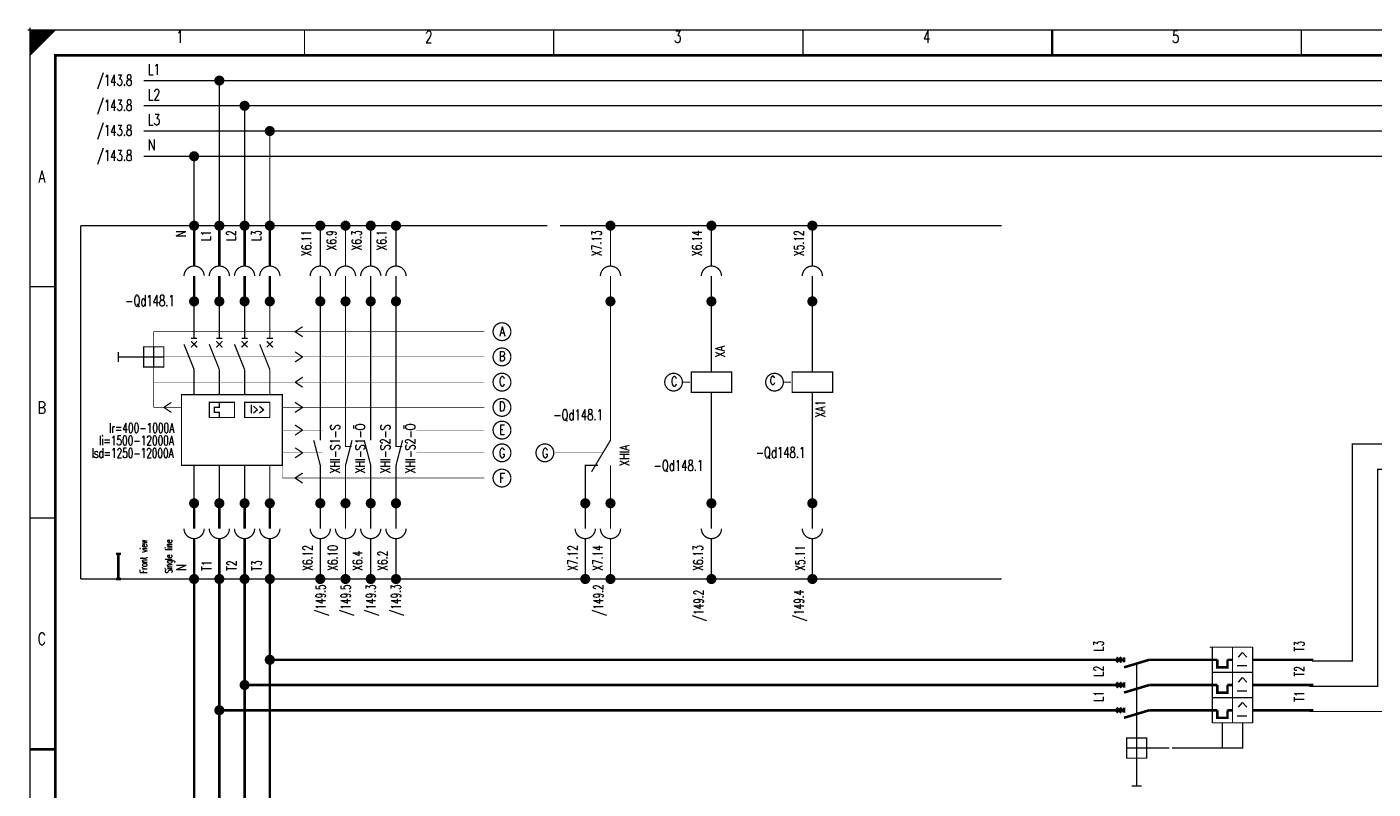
# Model space of a CAD drawing. Extents: x -1 to 409, y 0 to 286.
# Tile 2 of 3: x -1 to 266, y 135 to 286. Entities that reach past the tile are written whole.
import ezdxf
from ezdxf.enums import TextEntityAlignment as Align

# ---------------------------------------------------------------- set-up
doc = ezdxf.new("R2010")
doc.units = 0
doc.header["$MEASUREMENT"] = 0
doc.linetypes.add('GESTRICHELT', pattern=[3.75, 3, -0.75])
doc.linetypes.add('STRICH-PUNKT', pattern=[4.7, 3, -0.75, 0.2, -0.75])
doc.layers.get('0').update_dxf_attribs({"color": 9, "linetype": 'CONTINUOUS'})
doc.styles.get("Standard").update_dxf_attribs({"font": 'TXT', "bigfont": 'TXT'})

# ---------------------------------------------------------------- blocks, each defined once
blk = doc.blocks.new('BCIRCLE_FILLED')
at = {"color": 0, "linetype": 'Continuous', "const_width": 1, "flags": 128}
blk.add_lwpolyline([(0.5, 0, 1), (-0.5, 0, 1)], format="xyb", close=True, dxfattribs=at)

msp = doc.modelspace()

# ---------------------------------------------------------------- linework, layer by layer
at = {"color": 0}
for points, const_width in [([(0, 285.5), (0, 284.5)], 0.25), ([(0, 285.5), (0, 284.5)], 0.25), ([(0, 285.5), (0, 284.5)], 0.25), ([(0, 285.5), (0, 284.5)], 0.25), ([(0, 285.5), (0, 284.5)], 0.25), ([(0, 285.5), (0, 284.5)], 0.25), ([(0, 285.5), (0, 284.5)], 0.25), ([(0, 285.5), (0, 284.5)], 0.25), ([(0, 285.5), (0, 284.5)], 0.25), ([(0, 285.5), (0, 284.5)], 0.25), ([(0, 285.5), (0, 284.5)], 0.25), ([(0, 285.5), (0, 284.5)], 0.25), ([(-0.5, 285), (0.5, 285)], 0.25), ([(-0.5, 285), (0.5, 285)], 0.25), ([(-0.5, 285), (0.5, 285)], 0.25), ([(-0.5, 285), (0.5, 285)], 0.25), ([(-0.5, 285), (0.5, 285)], 0.25), ([(-0.5, 285), (0.5, 285)], 0.25), ([(-0.5, 285), (0.5, 285)], 0.25), ([(-0.5, 285), (0.5, 285)], 0.25), ([(-0.5, 285), (0.5, 285)], 0.25), ([(-0.5, 285), (0.5, 285)], 0.25), ([(-0.5, 285), (0.5, 285)], 0.25), ([(-0.5, 285), (0.5, 285)], 0.25), ([(54.375, 285), (54.375, 280)], 0.25), ([(103.75, 285), (103.75, 280)], 0.25), ([(153.125, 285), (153.125, 280)], 0.25), ([(202.5, 280), (202.5, 285)], 0.5), ([(202.5, 285), (202.5, 280)], 0.25), ([(251.875, 285), (251.875, 280)], 0.25), ([(32.5, 246.25), (32.5, 238.25)], 0.5), ([(32.5, 246.25), (32.5, 238.25)], 0.25), ([(37.5, 246.25), (37.5, 238.25)], 0.5), ([(37.5, 246.25), (37.5, 238.25)], 0.25), ([(42.5, 246.25), (42.5, 238.25)], 0.5), ([(42.5, 246.25), (42.5, 238.25)], 0.25), ([(47.5, 246.25), (47.5, 238.25)], 0.5), ([(47.5, 246.25), (47.5, 238.25)], 0.25), ([(57.5, 246.25), (57.5, 238.25)], 0.25), ([(62.5, 246.25), (62.5, 238.25)], 0.25), ([(67.5, 246.25), (67.5, 238.25)], 0.25), ([(72.5, 246.25), (72.5, 238.25)], 0.25), ([(115, 246.25), (115, 238.25)], 0.25), ([(135, 246.25), (135, 238.25)], 0.25), ([(155, 246.25), (155, 238.25)], 0.25), ([(32.5, 231.25), (32.5, 236.25)], 0.5), ([(32.5, 236.25), (32.5, 231.25)], 0.25), ([(37.5, 231.25), (37.5, 236.25)], 0.5), ([(37.5, 236.25), (37.5, 231.25)], 0.25), ([(42.5, 231.25), (42.5, 236.25)], 0.5), ([(42.5, 236.25), (42.5, 231.25)], 0.25), ([(47.5, 231.25), (47.5, 236.25)], 0.5), ([(47.5, 236.25), (47.5, 231.25)], 0.25), ([(57.5, 236.25), (57.5, 231.25)], 0.25), ([(62.5, 236.25), (62.5, 231.25)], 0.25), ([(67.5, 236.25), (67.5, 231.25)], 0.25), ([(72.5, 236.25), (72.5, 231.25)], 0.25), ([(115, 236.25), (115, 231.25)], 0.25), ([(135, 236.25), (135, 231.25)], 0.25), ([(155, 236.25), (155, 231.25)], 0.25), ([(0, 234.167), (5, 234.167)], 0.25), ([(32.5, 223.95), (32.5, 231.25)], 0.25), ([(37.5, 223.95), (37.5, 231.25)], 0.25), ([(42.5, 223.95), (42.5, 231.25)], 0.25), ([(47.5, 223.95), (47.5, 231.25)], 0.25), ([(57.5, 231.25), (57.5, 203.75)], 0.25), ([(62.5, 231.25), (62.5, 203.75)], 0.25), ([(67.5, 231.25), (67.5, 203.75)], 0.25), ([(72.5, 231.25), (72.5, 203.75)], 0.25), ([(115, 231.25), (115, 203.75)], 0.25), ([(135, 231.25), (135, 217.25)], 0.25), ([(155, 231.25), (155, 217.25)], 0.25), ([(31.9, 223.95), (33.1, 223.95)], 0.25), ([(36.9, 223.95), (38.1, 223.95)], 0.25), ([(41.9, 223.95), (43.1, 223.95)], 0.25), ([(46.9, 223.95), (48.1, 223.95)], 0.25), ([(52.5, 225.25), (54, 226.25)], 0.25), ([(52.5, 225.25), (54, 224.25)], 0.25), ([(30.5, 222.75), (32.5, 217.75)], 0.25), ([(31.9, 223.35), (33.1, 222.15)], 0.25), ([(31.9, 222.15), (33.1, 223.35)], 0.25), ([(35.5, 222.75), (37.5, 217.75)], 0.25), ([(36.9, 223.35), (38.1, 222.15)], 0.25), ([(36.9, 222.15), (38.1, 223.35)], 0.25), ([(40.5, 222.75), (42.5, 217.75)], 0.25), ([(41.9, 223.35), (43.1, 222.15)], 0.25), ([(41.9, 222.15), (43.1, 223.35)], 0.25), ([(45.5, 222.75), (47.5, 217.75)], 0.25), ([(46.9, 223.35), (48.1, 222.15)], 0.25), ([(46.9, 222.15), (48.1, 223.35)], 0.25), ([(17.5, 221.25), (17.5, 219.25)], 0.25), ([(54, 220.25), (52.5, 221.25)], 0.25), ([(54, 220.25), (52.5, 221.25)], 0.25), ([(54, 220.25), (52.5, 219.25)], 0.25), ([(54, 220.25), (52.5, 219.25)], 0.25), ([(32.5, 217.75), (32.5, 212.75)], 0.25), ([(37.5, 217.75), (37.5, 212.75)], 0.25), ([(42.5, 217.75), (42.5, 212.75)], 0.25), ([(47.5, 217.75), (47.5, 212.75)], 0.25), ([(52.525, 215.238), (54.025, 216.238)], 0.25), ([(52.525, 215.238), (54.025, 214.238)], 0.25), ([(26.5, 210.25), (28, 211.25)], 0.25), ([(54, 210.25), (52.5, 211.25)], 0.25), ([(54, 210.25), (52.5, 211.25)], 0.25), ([(135, 191.75), (135, 213.25)], 0.25), ([(155, 191.75), (155, 213.25)], 0.25), ([(26.5, 210.25), (28, 209.25)], 0.25), ([(54, 210.25), (52.5, 209.25)], 0.25), ([(54, 210.25), (52.5, 209.25)], 0.25), ([(54, 205.75), (52.5, 206.75)], 0.25), ([(54, 205.75), (52.5, 204.75)], 0.25), ([(115, 203.75), (111.25, 197.5)], 0.25), ([(54, 201.25), (52.5, 202.25)], 0.25), ([(54, 201.25), (52.5, 200.25)], 0.25), ([(32.5, 198.75), (32.5, 191.25)], 0.25), ([(37.5, 198.75), (37.5, 191.25)], 0.25), ([(42.5, 198.75), (42.5, 191.25)], 0.25), ([(47.5, 198.75), (47.5, 191.25)], 0.25), ([(115, 198.75), (115, 191.25)], 0.25), ([(52.5, 196.25), (54, 197.25)], 0.25), ([(52.5, 196.25), (54, 195.25)], 0.25), ([(32.5, 191.25), (32.5, 186.25)], 0.5), ([(32.5, 186.25), (32.5, 190.75)], 0.25), ([(37.5, 191.25), (37.5, 186.25)], 0.5), ([(37.5, 186.25), (37.5, 190.75)], 0.25), ([(42.5, 191.25), (42.5, 186.25)], 0.5), ([(42.5, 186.25), (42.5, 190.75)], 0.25), ([(47.5, 191.25), (47.5, 186.25)], 0.5), ([(47.5, 186.25), (47.5, 190.75)], 0.25), ([(57.5, 186.25), (57.5, 190.75)], 0.25), ([(62.5, 186.25), (62.5, 190.75)], 0.25), ([(67.5, 186.25), (67.5, 190.75)], 0.25), ([(72.5, 186.25), (72.5, 190.75)], 0.25), ([(110, 186.25), (110, 190.75)], 0.25), ([(115, 186.25), (115, 190.75)], 0.25), ([(135, 186.25), (135, 190.75)], 0.25), ([(155, 186.25), (155, 190.75)], 0.25), ([(0, 188.334), (5, 188.334)], 0.25), ([(32.5, 184.25), (32.5, 176.25)], 0.5), ([(32.5, 184.25), (32.5, 176.25)], 0.25), ([(37.5, 184.25), (37.5, 176.25)], 0.5), ([(37.5, 184.25), (37.5, 176.25)], 0.25), ([(42.5, 184.25), (42.5, 176.25)], 0.5), ([(42.5, 184.25), (42.5, 176.25)], 0.25), ([(47.5, 184.25), (47.5, 176.25)], 0.5), ([(47.5, 184.25), (47.5, 176.25)], 0.25), ([(57.5, 184.25), (57.5, 176.25)], 0.25), ([(62.5, 184.25), (62.5, 176.25)], 0.25), ([(67.5, 184.25), (67.5, 176.25)], 0.25), ([(72.5, 184.25), (72.5, 176.25)], 0.25), ([(110, 184.25), (110, 176.25)], 0.25), ([(115, 184.25), (115, 176.25)], 0.25), ([(135, 184.25), (135, 176.25)], 0.25), ([(155, 184.25), (155, 176.25)], 0.25), ([(17.5, 181.25), (17, 181.25)], 0.5), ([(17.5, 176.25), (17.5, 181.25)], 0.5), ([(17.5, 181.25), (18, 181.25)], 0.5), ([(17.5, 176.25), (17, 176.25)], 0.5), ([(17.5, 176.25), (18, 176.25)], 0.5), ([(233.75, 162.75), (234.75, 162.75)], 0.25), ([(234.25, 162.75), (242.25, 162.75)], 0.25), ([(234.25, 162.75), (234.25, 147.75)], 0.25), ([(238.25, 147.75), (238.25, 162.75)], 0.25), ([(242.25, 147.75), (242.25, 162.75)], 0.25), ([(214.25, 160.25), (216.75, 160.25)], 0.5), ([(215.25, 160.75), (216.25, 159.75)], 0.5), ([(215.25, 159.75), (216.25, 160.75)], 0.5), ([(216.75, 159.75), (216.75, 160.75)], 0.5), ([(216.75, 158.75), (221.75, 160.25)], 0.5), ([(221.75, 160.25), (235.25, 160.25)], 0.5), ([(237.25, 160.25), (238.25, 160.25)], 0.5), ([(242.25, 160.25), (254.25, 160.25)], 0.5), ([(234.25, 157.75), (242.25, 157.75)], 0.25), ([(216.75, 155.25), (214.25, 155.25)], 0.5), ([(215.25, 155.75), (216.25, 154.75)], 0.5), ([(215.25, 154.75), (216.25, 155.75)], 0.5), ([(216.75, 154.75), (216.75, 155.75)], 0.5), ([(216.75, 153.75), (221.75, 155.25)], 0.5), ([(221.75, 155.25), (235.25, 155.25)], 0.5), ([(238.25, 155.25), (237.25, 155.25)], 0.5), ([(242.25, 155.25), (254.25, 155.25)], 0.5), ([(234.25, 152.75), (242.25, 152.75)], 0.25), ([(214.25, 150.25), (216.75, 150.25)], 0.5), ([(215.25, 150.75), (216.25, 149.75)], 0.5), ([(215.25, 149.75), (216.25, 150.75)], 0.5), ([(216.75, 149.75), (216.75, 150.75)], 0.5), ([(216.75, 148.75), (221.75, 150.25)], 0.5), ([(221.75, 150.25), (235.25, 150.25)], 0.5), ([(237.25, 150.25), (238.25, 150.25)], 0.5), ([(242.25, 150.25), (254.25, 150.25)], 0.5), ([(234.25, 147.75), (242.25, 147.75)], 0.25), ([(219.25, 140.75), (219.25, 144.75)], 0.25), ([(5, 142.5), (0, 142.5)], 0.5), ([(0, 142.5), (5, 142.5)], 0.25), ([(217.25, 142.75), (221.25, 142.75)], 0.25), ([(218.25, 135.25), (220.25, 135.25)], 0.25)]:
    msp.add_lwpolyline(points, dxfattribs=dict(at, const_width=const_width))
at = {"color": 0, "flags": 128}
for points, const_width in [([(0, 142.5), (0, 285), (405, 285), (405, 0), (0, 0), (0, 142.5)], 0.25), ([(0, 285), (5, 285), (0, 280), (0, 285)], 0.25), ([(0.25, 285), (0.25, 280.25), (0.5, 280.5), (0.5, 285), (0.75, 285), (0.75, 280.75), (1, 281), (1, 285), (1.25, 285), (1.25, 281.25), (1.5, 281.5), (1.5, 285), (1.75, 285), (1.75, 281.75), (2, 282)], 0.25), ([(2, 282), (2, 285), (2.25, 285), (2.25, 282.25), (2.5, 282.5), (2.5, 285), (2.75, 285), (2.75, 282.75), (3, 283), (3, 285), (3.25, 285), (3.25, 283.25), (3.5, 283.5), (3.5, 285), (3.75, 285)], 0.25), ([(3.75, 285), (3.75, 283.75), (4, 284), (4, 285), (4.25, 285), (4.25, 284.25), (4.5, 284.5), (4.5, 285), (4.75, 285), (4.75, 284.75)], 0.25), ([(367.5, 275), (22.5, 275)], 0.25), ([(37.5, 246.25), (37.5, 275)], 0.25), ([(367.5, 270), (22.5, 270)], 0.25), ([(42.5, 246.25), (42.5, 270)], 0.25), ([(367.5, 265), (22.5, 265)], 0.25), ([(47.5, 246.25), (47.5, 265)], 0.25), ([(367.5, 260), (22.5, 260)], 0.25), ([(32.5, 246.25), (32.5, 260)], 0.25), ([(24.5, 222.25), (24.5, 218.25), (24.5, 220.25), (22.5, 220.25), (26.5, 220.25)], 0.25), ([(135, 217.25), (139, 217.25), (139, 213.25), (131, 213.25), (131, 217.25), (135, 217.25)], 0.25), ([(155, 217.25), (159, 217.25), (159, 213.25), (151, 213.25), (151, 217.25), (155, 217.25)], 0.25), ([(37.5, 211.25), (37.5, 210.25), (36.5, 210.25), (36.5, 209.25), (37.5, 209.25), (37.5, 208.25)], 0.25), ([(56.2, 203.75), (57.5, 198.75), (57.5, 191.25)], 0.25), ([(62.5, 203.75), (62.5, 202.5), (63.75, 202.5)], 0.25), ([(63.8, 203.75), (62.5, 198.75), (62.5, 191.25)], 0.25), ([(66.2, 203.75), (67.5, 198.75), (67.5, 191.25)], 0.25), ([(72.5, 203.75), (72.5, 202.5), (73.75, 202.5)], 0.25), ([(73.8, 203.75), (72.5, 198.75), (72.5, 191.25)], 0.25), ([(309.5, 203), (262, 203), (262, 160), (254, 160)], 0.25), ([(112.5, 198.75), (110, 198.75), (110, 191.25)], 0.25), ([(309.5, 198), (267, 198), (267, 155), (253.5, 155)], 0.25), ([(309, 193), (272, 193), (272, 150), (253.5, 150)], 0.25), ([(32.5, 43.5), (32.5, 176.25)], 0.5), ([(37.5, 43.5), (37.5, 176.25)], 0.5), ([(42.5, 43.5), (42.5, 176.25)], 0.5), ([(47.5, 43.5), (47.5, 176.25)], 0.5), ([(214.25, 160.25), (47.5, 160.25)], 0.5), ([(235.25, 160.25), (235.25, 158.75), (237.25, 158.75), (237.25, 160.25)], 0.5), ([(214.25, 155.25), (42.5, 155.25)], 0.5), ([(235.25, 155.25), (235.25, 153.75), (237.25, 153.75), (237.25, 155.25)], 0.5), ([(214.25, 150.25), (37.5, 150.25)], 0.5), ([(235.25, 150.25), (235.25, 148.75), (237.25, 148.75), (237.25, 150.25)], 0.5)]:
    msp.add_lwpolyline(points, dxfattribs=dict(at, const_width=const_width))
for points, const_width in [([(0, 285), (405, 285), (405, 0), (0, 0)], 0.25), ([(5, 280), (400, 280), (400, 5), (5, 5)], 0.5), ([(5, 280), (400, 280), (400, 5), (5, 5)], 0.25), ([(22.5, 218.25), (26.5, 218.25), (26.5, 222.25), (22.5, 222.25)], 0.25), ([(30, 212.75), (50, 212.75), (50, 198.75), (30, 198.75)], 0.25), ([(35.5, 211.25), (40.5, 211.25), (40.5, 208.25), (35.5, 208.25)], 0.25), ([(42.5, 211.25), (47.5, 211.25), (47.5, 208.25), (42.5, 208.25)], 0.25), ([(221.25, 140.75), (217.25, 140.75), (217.25, 144.75), (221.25, 144.75)], 0.25)]:
    msp.add_lwpolyline(points, close=True, dxfattribs=dict(at, const_width=const_width))
at = {"color": 0, "linetype": 'STRICH-PUNKT', "const_width": 0.25}
for points in [[(10, 246.25), (12.5, 246.25)], [(10, 246.25), (10, 176.25)], [(12.5, 246.25), (102.5, 246.25)], [(105, 246.25), (115, 246.25)], [(115, 246.25), (125, 246.25)], [(125, 246.25), (135, 246.25)], [(135, 246.25), (145, 246.25)], [(145, 246.25), (155, 246.25)], [(152.5, 246.25), (180, 246.25)], [(180, 246.25), (192.5, 246.25)], [(10, 176.25), (12.5, 176.25)], [(12.5, 176.25), (105, 176.25)], [(105, 176.25), (115, 176.25)], [(115, 176.25), (125, 176.25)], [(125, 176.25), (135, 176.25)], [(135, 176.25), (145, 176.25)], [(145, 176.25), (155, 176.25)], [(152.5, 176.25), (180, 176.25)], [(180, 176.25), (192.5, 176.25)]]:
    msp.add_lwpolyline(points, dxfattribs=at)
at = {"color": 0, "flags": 128}
for points, const_width in [([(33.25, 246.25, 1), (31.75, 246.25, 1)], 0.5), ([(33.25, 246.25, 1), (31.75, 246.25, 1)], 0.5), ([(33, 246.25, 1), (32, 246.25, 1)], 0.5), ([(33, 246.25, 1), (32, 246.25, 1)], 0.5), ([(32.75, 246.25, 1), (32.25, 246.25, 1)], 0.5), ([(32.75, 246.25, 1), (32.25, 246.25, 1)], 0.5), ([(38.25, 246.25, 1), (36.75, 246.25, 1)], 0.5), ([(38.25, 246.25, 1), (36.75, 246.25, 1)], 0.5), ([(38, 246.25, 1), (37, 246.25, 1)], 0.5), ([(38, 246.25, 1), (37, 246.25, 1)], 0.5), ([(37.75, 246.25, 1), (37.25, 246.25, 1)], 0.5), ([(37.75, 246.25, 1), (37.25, 246.25, 1)], 0.5), ([(43.25, 246.25, 1), (41.75, 246.25, 1)], 0.5), ([(43.25, 246.25, 1), (41.75, 246.25, 1)], 0.5), ([(43, 246.25, 1), (42, 246.25, 1)], 0.5), ([(43, 246.25, 1), (42, 246.25, 1)], 0.5), ([(42.75, 246.25, 1), (42.25, 246.25, 1)], 0.5), ([(42.75, 246.25, 1), (42.25, 246.25, 1)], 0.5), ([(48.25, 246.25, 1), (46.75, 246.25, 1)], 0.5), ([(48.25, 246.25, 1), (46.75, 246.25, 1)], 0.5), ([(48, 246.25, 1), (47, 246.25, 1)], 0.5), ([(48, 246.25, 1), (47, 246.25, 1)], 0.5), ([(47.75, 246.25, 1), (47.25, 246.25, 1)], 0.5), ([(47.75, 246.25, 1), (47.25, 246.25, 1)], 0.5), ([(58.25, 246.25, 1), (56.75, 246.25, 1)], 0.5), ([(58, 246.25, 1), (57, 246.25, 1)], 0.5), ([(57.75, 246.25, 1), (57.25, 246.25, 1)], 0.5), ([(63.25, 246.25, 1), (61.75, 246.25, 1)], 0.5), ([(63, 246.25, 1), (62, 246.25, 1)], 0.5), ([(62.75, 246.25, 1), (62.25, 246.25, 1)], 0.5), ([(68.25, 246.25, 1), (66.75, 246.25, 1)], 0.5), ([(68, 246.25, 1), (67, 246.25, 1)], 0.5), ([(67.75, 246.25, 1), (67.25, 246.25, 1)], 0.5), ([(73.25, 246.25, 1), (71.75, 246.25, 1)], 0.5), ([(73, 246.25, 1), (72, 246.25, 1)], 0.5), ([(72.75, 246.25, 1), (72.25, 246.25, 1)], 0.5), ([(115.75, 246.25, 1), (114.25, 246.25, 1)], 0.5), ([(115.5, 246.25, 1), (114.5, 246.25, 1)], 0.5), ([(115.25, 246.25, 1), (114.75, 246.25, 1)], 0.5), ([(135.75, 246.25, 1), (134.25, 246.25, 1)], 0.5), ([(135.5, 246.25, 1), (134.5, 246.25, 1)], 0.5), ([(135.25, 246.25, 1), (134.75, 246.25, 1)], 0.5), ([(155.75, 246.25, 1), (154.25, 246.25, 1)], 0.5), ([(155.5, 246.25, 1), (154.5, 246.25, 1)], 0.5), ([(155.25, 246.25, 1), (154.75, 246.25, 1)], 0.5), ([(33.25, 231.25, 1), (31.75, 231.25, 1)], 0.5), ([(38.25, 231.25, 1), (36.75, 231.25, 1)], 0.5), ([(43.25, 231.25, 1), (41.75, 231.25, 1)], 0.5), ([(48.25, 231.25, 1), (46.75, 231.25, 1)], 0.5), ([(58.25, 231.25, 1), (56.75, 231.25, 1)], 0.5), ([(63.25, 231.25, 1), (61.75, 231.25, 1)], 0.5), ([(68.25, 231.25, 1), (66.75, 231.25, 1)], 0.5), ([(73.25, 231.25, 1), (71.75, 231.25, 1)], 0.5), ([(115.75, 231.25, 1), (114.25, 231.25, 1)], 0.5), ([(135.75, 231.25, 1), (134.25, 231.25, 1)], 0.5), ([(155.75, 231.25, 1), (154.25, 231.25, 1)], 0.5), ([(33, 231.25, 1), (32, 231.25, 1)], 0.5), ([(32.75, 231.25, 1), (32.25, 231.25, 1)], 0.5), ([(38, 231.25, 1), (37, 231.25, 1)], 0.5), ([(37.75, 231.25, 1), (37.25, 231.25, 1)], 0.5), ([(43, 231.25, 1), (42, 231.25, 1)], 0.5), ([(42.75, 231.25, 1), (42.25, 231.25, 1)], 0.5), ([(48, 231.25, 1), (47, 231.25, 1)], 0.5), ([(47.75, 231.25, 1), (47.25, 231.25, 1)], 0.5), ([(58, 231.25, 1), (57, 231.25, 1)], 0.5), ([(57.75, 231.25, 1), (57.25, 231.25, 1)], 0.5), ([(63, 231.25, 1), (62, 231.25, 1)], 0.5), ([(62.75, 231.25, 1), (62.25, 231.25, 1)], 0.5), ([(68, 231.25, 1), (67, 231.25, 1)], 0.5), ([(67.75, 231.25, 1), (67.25, 231.25, 1)], 0.5), ([(73, 231.25, 1), (72, 231.25, 1)], 0.5), ([(72.75, 231.25, 1), (72.25, 231.25, 1)], 0.5), ([(115.5, 231.25, 1), (114.5, 231.25, 1)], 0.5), ([(115.25, 231.25, 1), (114.75, 231.25, 1)], 0.5), ([(135.5, 231.25, 1), (134.5, 231.25, 1)], 0.5), ([(135.25, 231.25, 1), (134.75, 231.25, 1)], 0.5), ([(155.5, 231.25, 1), (154.5, 231.25, 1)], 0.5), ([(155.25, 231.25, 1), (154.75, 231.25, 1)], 0.5), ([(95.263, 225.25, 1), (91.737, 225.25, 1)], 0.25), ([(95.263, 220.25, 1), (91.737, 220.25, 1)], 0.25), ([(95.263, 215.25, 1), (91.737, 215.25, 1)], 0.25), ([(129.25, 215.25, 1), (125.75, 215.25, 1)], 0.25), ([(149.25, 215.25, 1), (145.75, 215.25, 1)], 0.25), ([(95.263, 210.25, 1), (91.737, 210.25, 1)], 0.25), ([(95.263, 205.75, 1), (91.737, 205.75, 1)], 0.25), ([(95.263, 201.25, 1), (91.737, 201.25, 1)], 0.25), ([(103.762, 201.25, 1), (100.238, 201.25, 1)], 0.25), ([(95.263, 196.25, 1), (91.737, 196.25, 1)], 0.25), ([(33.25, 191.25, 1), (31.75, 191.25, 1)], 0.5), ([(38.25, 191.25, 1), (36.75, 191.25, 1)], 0.5), ([(43.25, 191.25, 1), (41.75, 191.25, 1)], 0.5), ([(48.25, 191.25, 1), (46.75, 191.25, 1)], 0.5), ([(58.25, 191.25, 1), (56.75, 191.25, 1)], 0.5), ([(63.25, 191.25, 1), (61.75, 191.25, 1)], 0.5), ([(68.25, 191.25, 1), (66.75, 191.25, 1)], 0.5), ([(73.25, 191.25, 1), (71.75, 191.25, 1)], 0.5), ([(110.75, 191.25, 1), (109.25, 191.25, 1)], 0.5), ([(115.75, 191.25, 1), (114.25, 191.25, 1)], 0.5), ([(135.75, 191.25, 1), (134.25, 191.25, 1)], 0.5), ([(155.75, 191.25, 1), (154.25, 191.25, 1)], 0.5), ([(33, 191.25, 1), (32, 191.25, 1)], 0.5), ([(32.75, 191.25, 1), (32.25, 191.25, 1)], 0.5), ([(38, 191.25, 1), (37, 191.25, 1)], 0.5), ([(37.75, 191.25, 1), (37.25, 191.25, 1)], 0.5), ([(43, 191.25, 1), (42, 191.25, 1)], 0.5), ([(42.75, 191.25, 1), (42.25, 191.25, 1)], 0.5), ([(48, 191.25, 1), (47, 191.25, 1)], 0.5), ([(47.75, 191.25, 1), (47.25, 191.25, 1)], 0.5), ([(58, 191.25, 1), (57, 191.25, 1)], 0.5), ([(57.75, 191.25, 1), (57.25, 191.25, 1)], 0.5), ([(63, 191.25, 1), (62, 191.25, 1)], 0.5), ([(62.75, 191.25, 1), (62.25, 191.25, 1)], 0.5), ([(68, 191.25, 1), (67, 191.25, 1)], 0.5), ([(67.75, 191.25, 1), (67.25, 191.25, 1)], 0.5), ([(73, 191.25, 1), (72, 191.25, 1)], 0.5), ([(72.75, 191.25, 1), (72.25, 191.25, 1)], 0.5), ([(110.5, 191.25, 1), (109.5, 191.25, 1)], 0.5), ([(110.25, 191.25, 1), (109.75, 191.25, 1)], 0.5), ([(115.5, 191.25, 1), (114.5, 191.25, 1)], 0.5), ([(115.25, 191.25, 1), (114.75, 191.25, 1)], 0.5), ([(135.5, 191.25, 1), (134.5, 191.25, 1)], 0.5), ([(135.25, 191.25, 1), (134.75, 191.25, 1)], 0.5), ([(155.5, 191.25, 1), (154.5, 191.25, 1)], 0.5), ([(155.25, 191.25, 1), (154.75, 191.25, 1)], 0.5), ([(33.25, 176.25, 1), (31.75, 176.25, 1)], 0.5), ([(33.25, 176.25, 1), (31.75, 176.25, 1)], 0.5), ([(33, 176.25, 1), (32, 176.25, 1)], 0.5), ([(33, 176.25, 1), (32, 176.25, 1)], 0.5), ([(32.75, 176.25, 1), (32.25, 176.25, 1)], 0.5), ([(32.75, 176.25, 1), (32.25, 176.25, 1)], 0.5), ([(38.25, 176.25, 1), (36.75, 176.25, 1)], 0.5), ([(38.25, 176.25, 1), (36.75, 176.25, 1)], 0.5), ([(38, 176.25, 1), (37, 176.25, 1)], 0.5), ([(38, 176.25, 1), (37, 176.25, 1)], 0.5), ([(37.75, 176.25, 1), (37.25, 176.25, 1)], 0.5), ([(37.75, 176.25, 1), (37.25, 176.25, 1)], 0.5), ([(43.25, 176.25, 1), (41.75, 176.25, 1)], 0.5), ([(43.25, 176.25, 1), (41.75, 176.25, 1)], 0.5), ([(43, 176.25, 1), (42, 176.25, 1)], 0.5), ([(43, 176.25, 1), (42, 176.25, 1)], 0.5), ([(42.75, 176.25, 1), (42.25, 176.25, 1)], 0.5), ([(42.75, 176.25, 1), (42.25, 176.25, 1)], 0.5), ([(48.25, 176.25, 1), (46.75, 176.25, 1)], 0.5), ([(48.25, 176.25, 1), (46.75, 176.25, 1)], 0.5), ([(48, 176.25, 1), (47, 176.25, 1)], 0.5), ([(48, 176.25, 1), (47, 176.25, 1)], 0.5), ([(47.75, 176.25, 1), (47.25, 176.25, 1)], 0.5), ([(47.75, 176.25, 1), (47.25, 176.25, 1)], 0.5), ([(58.25, 176.25, 1), (56.75, 176.25, 1)], 0.5), ([(58, 176.25, 1), (57, 176.25, 1)], 0.5), ([(57.75, 176.25, 1), (57.25, 176.25, 1)], 0.5), ([(63.25, 176.25, 1), (61.75, 176.25, 1)], 0.5), ([(63, 176.25, 1), (62, 176.25, 1)], 0.5), ([(62.75, 176.25, 1), (62.25, 176.25, 1)], 0.5), ([(68.25, 176.25, 1), (66.75, 176.25, 1)], 0.5), ([(68, 176.25, 1), (67, 176.25, 1)], 0.5), ([(67.75, 176.25, 1), (67.25, 176.25, 1)], 0.5), ([(73.25, 176.25, 1), (71.75, 176.25, 1)], 0.5), ([(73, 176.25, 1), (72, 176.25, 1)], 0.5), ([(72.75, 176.25, 1), (72.25, 176.25, 1)], 0.5), ([(110.75, 176.25, 1), (109.25, 176.25, 1)], 0.5), ([(110.5, 176.25, 1), (109.5, 176.25, 1)], 0.5), ([(110.25, 176.25, 1), (109.75, 176.25, 1)], 0.5), ([(115.75, 176.25, 1), (114.25, 176.25, 1)], 0.5), ([(115.5, 176.25, 1), (114.5, 176.25, 1)], 0.5), ([(115.25, 176.25, 1), (114.75, 176.25, 1)], 0.5), ([(135.75, 176.25, 1), (134.25, 176.25, 1)], 0.5), ([(135.5, 176.25, 1), (134.5, 176.25, 1)], 0.5), ([(135.25, 176.25, 1), (134.75, 176.25, 1)], 0.5), ([(155.75, 176.25, 1), (154.25, 176.25, 1)], 0.5), ([(155.5, 176.25, 1), (154.5, 176.25, 1)], 0.5), ([(155.25, 176.25, 1), (154.75, 176.25, 1)], 0.5)]:
    msp.add_lwpolyline(points, format="xyb", close=True, dxfattribs=dict(at, const_width=const_width))
at = {"color": 0, "const_width": 0.25, "flags": 128}
for points in [[(34.5, 236.25, 1), (30.5, 236.25, 1)], [(34.5, 236.25, 1), (30.5, 236.25, 1)], [(39.5, 236.25, 1), (35.5, 236.25, 1)], [(39.5, 236.25, 1), (35.5, 236.25, 1)], [(44.5, 236.25, 1), (40.5, 236.25, 1)], [(44.5, 236.25, 1), (40.5, 236.25, 1)], [(49.5, 236.25, 1), (45.5, 236.25, 1)], [(49.5, 236.25, 1), (45.5, 236.25, 1)], [(59.5, 236.25, 1), (55.5, 236.25, 1)], [(64.5, 236.25, 1), (60.5, 236.25, 1)], [(69.5, 236.25, 1), (65.5, 236.25, 1)], [(74.5, 236.25, 1), (70.5, 236.25, 1)], [(117, 236.25, 1), (113, 236.25, 1)], [(137, 236.25, 1), (133, 236.25, 1)], [(157, 236.25, 1), (153, 236.25, 1)], [(30.499964, 186.25, 0.997005), (34.5, 186.238, 0.997005)], [(30.499964, 186.25, 0.997005), (34.5, 186.238, 0.997005)], [(35.499964, 186.25, 0.997005), (39.5, 186.238, 0.997005)], [(35.499964, 186.25, 0.997005), (39.5, 186.238, 0.997005)], [(40.499964, 186.25, 0.997005), (44.5, 186.238, 0.997005)], [(40.499964, 186.25, 0.997005), (44.5, 186.238, 0.997005)], [(45.499964, 186.25, 0.997005), (49.5, 186.238, 0.997005)], [(45.499964, 186.25, 0.997005), (49.5, 186.238, 0.997005)], [(55.499964, 186.25, 0.997005), (59.5, 186.238, 0.997005)], [(60.499964, 186.25, 0.997005), (64.5, 186.238, 0.997005)], [(65.499964, 186.25, 0.997005), (69.5, 186.238, 0.997005)], [(70.499964, 186.25, 0.997005), (74.5, 186.238, 0.997005)], [(107.999964, 186.25, 0.997005), (112, 186.238, 0.997005)], [(112.999964, 186.25, 0.997005), (117, 186.238, 0.997005)], [(132.999964, 186.25, 0.997005), (137, 186.238, 0.997005)], [(152.999964, 186.25, 0.997005), (157, 186.238, 0.997005)]]:
    msp.add_lwpolyline(points, format="xyb", dxfattribs=at)
at = {"color": 0, "linetype": 'GESTRICHELT', "flags": 128}
for points, const_width in [([(24.5, 222.25), (24.5, 225.25), (90, 225.25)], 0.1), ([(24.5, 218.25), (24.5, 210.25), (30, 210.25)], 0.1), ([(50, 198.75), (50, 196.25), (90, 196.25)], 0.1), ([(240.25, 147.75), (240.25, 142.75), (226.25, 142.75)], 0.25)]:
    msp.add_lwpolyline(points, dxfattribs=dict(at, const_width=const_width))
at = {"color": 0, "linetype": 'GESTRICHELT'}
for points, const_width in [([(17.5, 220.25), (22.5, 220.25)], 0.25), ([(26.5, 220.25), (90, 220.25)], 0.1), ([(24.5, 215.25), (90, 215.25)], 0.1), ([(129.25, 215.25), (130.75, 215.25)], 0.25), ([(149.25, 215.25), (150.75, 215.25)], 0.25), ([(50, 210.25), (90, 210.25)], 0.1), ([(58, 205.75), (50, 205.75)], 0.1), ([(76.5, 205.75), (90, 205.75)], 0.1), ([(58, 201.25), (50, 201.25)], 0.1), ([(76.5, 201.25), (90, 201.25)], 0.1), ([(104, 201.25), (113.5, 201.25)], 0.1), ([(219.25, 144.75), (219.25, 159.25)], 0.25), ([(236.25, 147.75), (236.25, 142.75)], 0.25), ([(221.25, 142.75), (225.75, 142.75)], 0.25), ([(219.25, 135.25), (219.25, 140.75)], 0.25)]:
    msp.add_lwpolyline(points, dxfattribs=dict(at, const_width=const_width))

# ---------------------------------------------------------------- block references
at = {"color": 0}
for p in [(37.5, 275), (42.5, 270), (47.5, 265), (32.5, 260), (47.5, 160.25), (42.5, 155.25), (37.5, 150.25)]:
    msp.add_blockref('BCIRCLE_FILLED', p, dxfattribs=at)

# ---------------------------------------------------------------- texts
for s, height, width, p in [('1', 2.38125, 0.672, (29.654421, 284.858032)), ('2', 2.38125, 0.672, (78.988169, 284.858032)), ('3', 2.38125, 0.672, (128.321918, 284.858032)), ('4', 2.38125, 0.672, (177.655666, 284.858032)), ('5', 2.38125, 0.672, (226.989415, 284.858032)), ('A', 2.38125, 0.76, (2.325654, 257.174346)), ('A', 1.905, 0.76, (93.539851, 226.296389)), ('B', 1.905, 0.76, (93.539851, 221.327522)), ('C', 1.905, 0.76, (93.539851, 216.358655)), ('C', 1.905, 0.76, (127.61208, 216.358655)), ('C', 1.666875, 0.76, (147.132628, 216.429639)), ('B', 2.38125, 0.76, (2.325654, 211.389788)), ('D', 1.905, 0.76, (93.539851, 211.389788)), ('E', 1.905, 0.76, (93.539851, 206.775841)), ('G', 1.905, 0.76, (93.539851, 202.161893)), ('G', 1.905, 0.76, (102.057908, 202.161893)), ('F', 1.905, 0.76, (93.539851, 197.193026)), ('C', 2.38125, 0.76, (2.325654, 165.60523))]:
    msp.add_text(s, height=height, dxfattribs=dict(at, width=width)).set_placement(p, align=Align.TOP_CENTER)
for s, height, width, p in [('L1', 2.143125, 0.716, (23.365255, 278.256538)), ('L2', 2.143125, 0.716, (23.365255, 273.287671)), ('L3', 2.143125, 0.716, (23.365255, 268.318804)), ('N', 2.143125, 0.76, (23.340411, 263.349938)), ('I>>', 1.666875, 0.717333, (43.620486, 210.750934))]:
    msp.add_text(s, height=height, dxfattribs=dict(at, width=width)).set_placement(p, align=Align.TOP_LEFT)
for s, height, width, p in [('/143.8', 2.143125, 0.68, (20.249066, 276.127024)), ('/143.8', 2.143125, 0.68, (20.249066, 271.158157)), ('/143.8', 2.143125, 0.68, (20.249066, 266.18929)), ('/143.8', 2.143125, 0.68, (20.249066, 261.220423)), ('-Qd148.1', 2.143125, 0.68, (28.669521, 232.47198)), ('Ir=400-1000A', 1.905, 0.684667, (28.563045, 207.13076)), ('Ii=1500-12000A', 1.905, 0.682857, (28.492061, 204.646326)), ('Isd=1250-12000A', 1.905, 0.677333, (28.438823, 202.161893)), ('-Qd148.1', 2.143125, 0.68, (133.370641, 199.819427))]:
    msp.add_text(s, height=height, dxfattribs=dict(at, width=width)).set_placement(p, align=Align.TOP_RIGHT)
for s, width, p in [('N', 0.76, (31.429016, 245.348443)), ('L1', 0.716, (36.397883, 245.348443)), ('L2', 0.716, (41.36675, 245.348443)), ('L3', 0.716, (46.335616, 245.348443)), ('X6.11', 0.6944, (56.27335, 245.348443)), ('X6.9', 0.7, (61.242217, 245.348443)), ('X6.3', 0.7, (66.211083, 245.348443)), ('X6.1', 0.7, (71.17995, 245.348443)), ('X7.13', 0.6944, (113.770237, 245.348443)), ('X7.13', 0.6944, (113.770237, 245.348443)), ('X6.14', 0.6944, (133.645704, 245.348443)), ('X5.12', 0.6944, (153.87609, 245.348443))]:
    msp.add_text(s, height=1.905, rotation=90, dxfattribs=dict(at, width=width)).set_placement(p, align=Align.BOTTOM_RIGHT)
for s, width, p in [('XA', 0.76, (135.775218, 221.327522)), ('XA1', 0.730667, (155.650685, 209.970112))]:
    msp.add_text(s, height=1.905, rotation=90, dxfattribs=dict(at, width=width)).set_placement(p, align=Align.TOP_CENTER)
at = {"color": 0, "width": 0.68}
for p in [(113.495174, 207.059776), (153.601027, 199.606476)]:
    msp.add_text('-Qd148.1', height=2.143125, dxfattribs=at).set_placement(p, align=Align.BOTTOM_RIGHT)
at = {"color": 0}
for s, height, width, p in [('XHI-S1-S', 1.905, 0.733, (59.485367, 197.193026)), ('XHI-S1-Ö', 1.905, 0.733, (64.454234, 197.193026)), ('XHI-S2-S', 1.905, 0.733, (69.423101, 197.193026)), ('XHI-S2-Ö', 1.905, 0.733, (74.391968, 197.193026)), ('XHIA', 1.905, 0.76, (116.820766, 198.612702)), ('Front view', 1.42875, 0.6256, (21.789415, 177.388543)), ('Single line', 1.42875, 0.623273, (26.745859, 177.388543)), ('Single line', 1.42875, 0.623273, (26.745859, 177.388543)), ('I >', 1.905, 0.717333, (239.15604, 158.861768)), ('I >', 1.905, 0.717333, (239.15604, 153.892902)), ('I >', 1.905, 0.717333, (239.15604, 148.924035))]:
    msp.add_text(s, height=height, rotation=90, dxfattribs=dict(at, width=width)).set_placement(p, align=Align.TOP_LEFT)
for s, width, p in [('X6.12', 0.6944, (56.509371, 177.866044)), ('X6.10', 0.6944, (61.478238, 177.866044)), ('X6.4', 0.7, (66.397416, 177.866044)), ('X7.12', 0.6944, (109.037391, 177.866044)), ('X7.14', 0.6944, (114.006258, 177.866044)), ('X6.13', 0.6944, (133.881725, 177.866044)), ('X5.11', 0.6944, (154.112111, 177.866044)), ('N', 0.76, (31.491127, 177.866044)), ('T1', 0.716, (36.509682, 177.866044)), ('T2', 0.716, (41.478549, 177.866044)), ('T3', 0.716, (46.447416, 177.866044)), ('X6.2', 0.7, (71.366283, 177.866044)), ('L3', 0.716, (213.246949, 161.894687)), ('T3', 0.716, (253.010305, 161.894687)), ('L2', 0.716, (213.246949, 156.92582)), ('T2', 0.716, (253.010305, 156.92582)), ('L1', 0.716, (213.246949, 151.956953)), ('T1', 0.716, (253.010305, 151.956953))]:
    msp.add_text(s, height=1.905, rotation=90, dxfattribs=dict(at, width=width)).set_placement(p, align=Align.BOTTOM_LEFT)
at = {"color": 0, "width": 0.68}
for s, p in [('/149.5', (56.628269, 175.188045)), ('/149.5', (56.628269, 175.188045)), ('/149.5', (61.597136, 175.188045)), ('/149.5', (61.597136, 175.188045)), ('/149.3', (66.566002, 175.188045)), ('/149.3', (71.534869, 175.188045)), ('/149.2', (111.640722, 175.188045)), ('/149.2', (131.516189, 174.123288)), ('/149.2', (131.516189, 174.123288)), ('/149.4', (151.391656, 174.123288)), ('/149.4', (151.391656, 174.123288))]:
    msp.add_text(s, height=1.905, rotation=90, dxfattribs=at).set_placement(p, align=Align.TOP_RIGHT)

doc.saveas('drawing.dxf')
